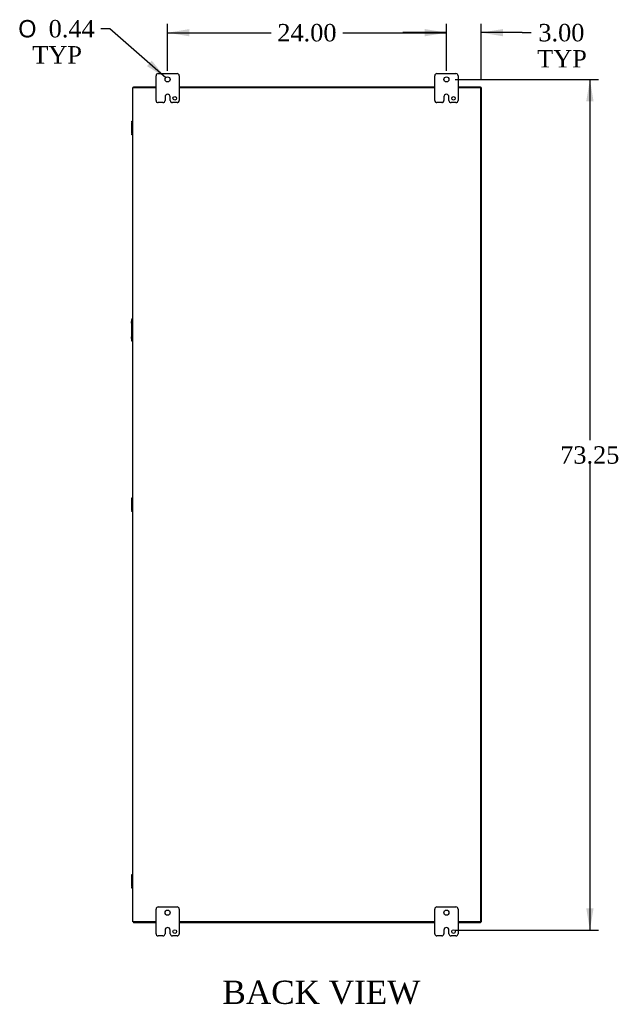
# Model space of a CAD drawing. Header units: inches. Extents: x 21 to 295, y 2 to 198.
# Tile 9 of 11: x 210 to 261, y 51 to 136. Entities that reach past the tile are written whole.
import ezdxf
from ezdxf.enums import TextEntityAlignment as Align

# ---------------------------------------------------------------- set-up
doc = ezdxf.new("R2010")
doc.units = ezdxf.units.IN
doc.header["$MEASUREMENT"] = 0
for name, color, linetype in [('COM40153-2', 7, 'CONTINUOUS'), ('COM42667', 7, 'CONTINUOUS'), ('COM48505', 7, 'CONTINUOUS'), ('COM48531', 7, 'CONTINUOUS'), ('COM71680-4', 7, 'CONTINUOUS'), ('DEFAULT', 7, 'CONTINUOUS'), ('FET07710', 7, 'CONTINUOUS')]:
    doc.layers.add(name, color=color, linetype=linetype)
doc.styles.add('SEACAD_SOLID_EDGE_ANSI1_SY', font='txt')
doc.styles.add('SEACAD_TIMES_NEW_ROMAN', font='times.ttf')

# ---------------------------------------------------------------- blocks, each defined once
blk = doc.blocks.new('GDIMGGROUP6')
at = {"layer": 'DEFAULT', "linetype": 'Continuous'}
for points in [[(224.428, 135.362), (222.553, 135.05), (224.428, 134.737)], [(244.678, 135.362), (244.678, 134.737), (246.553, 135.05)]]:
    blk.add_hatch(color=136, dxfattribs=at).paths.add_polyline_path(points)
at = {"layer": 'DEFAULT', "color": 136, "linetype": 'Continuous'}
for p, q in [((222.553, 131.776), (222.553, 135.8)), ((246.553, 131.776), (246.553, 135.8)), ((222.553, 135.05), (231.468, 135.05)), ((237.637, 135.05), (246.553, 135.05))]:
    blk.add_line(p, q, dxfattribs=at)
at = {"layer": 'DEFAULT', "color": 136, "linetype": 'Continuous', "style": 'SEACAD_TIMES_NEW_ROMAN'}
blk.add_text('24.00', height=1.5, dxfattribs=at).set_placement((231.993, 135.8), align=Align.TOP_LEFT)
blk = doc.blocks.new('GDIMGGROUP7')
at = {"layer": 'DEFAULT', "linetype": 'Continuous'}
for points in [[(244.678, 135.367), (244.678, 134.742), (246.553, 135.055)], [(251.428, 135.367), (249.553, 135.055), (251.428, 134.742)]]:
    blk.add_hatch(color=136, dxfattribs=at).paths.add_polyline_path(points)
at = {"layer": 'DEFAULT', "color": 136, "linetype": 'Continuous'}
for p, q in [((246.553, 131.776), (246.553, 135.805)), ((249.553, 131.079), (249.553, 135.805)), ((246.553, 135.055), (242.803, 135.055)), ((253.085, 135.055), (249.553, 135.055)), ((253.085, 135.055), (253.835, 135.055))]:
    blk.add_line(p, q, dxfattribs=at)
at = {"layer": 'DEFAULT', "color": 136, "linetype": 'Continuous', "style": 'SEACAD_TIMES_NEW_ROMAN'}
for s, p in [('3.00', (254.467, 135.805)), ('TYP', (254.36, 133.555))]:
    blk.add_text(s, height=1.5, dxfattribs=at).set_placement(p, align=Align.TOP_LEFT)
blk = doc.blocks.new('GDIMGGROUP21')
at = {"layer": 'DEFAULT', "linetype": 'Continuous'}
for points in [[(259.216, 129.151), (258.904, 131.026), (258.591, 129.151)], [(259.216, 59.651), (258.591, 59.651), (258.904, 57.776)]]:
    blk.add_hatch(color=136, dxfattribs=at).paths.add_polyline_path(points)
at = {"layer": 'DEFAULT', "color": 136, "linetype": 'Continuous'}
for p, q in [((247.303, 131.026), (259.654, 131.026)), ((258.904, 131.026), (258.904, 99.964)), ((258.904, 97.939), (258.904, 57.776)), ((247.303, 57.776), (259.654, 57.776))]:
    blk.add_line(p, q, dxfattribs=at)
at = {"layer": 'DEFAULT', "color": 136, "linetype": 'Continuous', "style": 'SEACAD_TIMES_NEW_ROMAN'}
blk.add_text('73.25', height=1.5, dxfattribs=at).set_placement((256.344, 99.439), align=Align.TOP_LEFT)
blk = doc.blocks.new('GDIMGGROUP22')
at = {"layer": 'DEFAULT', "linetype": 'Continuous'}
blk.add_hatch(color=136, dxfattribs=at).paths.add_polyline_path([(220.771, 132.17), (222.388, 131.17), (221.183, 132.64)])
at = {"layer": 'DEFAULT', "color": 136, "linetype": 'Continuous'}
for p, q in [((217.564, 135.393), (216.814, 135.393)), ((222.388, 131.17), (217.564, 135.393))]:
    blk.add_line(p, q, dxfattribs=at)
for s, style, p in [('O', 'SEACAD_SOLID_EDGE_ANSI1_SY', (209.697, 136.143)), ('0.44', 'SEACAD_TIMES_NEW_ROMAN', (212.308, 136.143)), ('TYP', 'SEACAD_TIMES_NEW_ROMAN', (210.896, 133.893))]:
    blk.add_text(s, height=1.5, dxfattribs=dict(at, style=style)).set_placement(p, align=Align.TOP_LEFT)

msp = doc.modelspace()

# ---------------------------------------------------------------- linework, layer by layer
at = {"layer": 'COM40153-2', "color": 7}
for p, q in [((219.428, 110.027), (219.457, 110.361)), ((219.428, 110.027), (219.428, 108.856)), ((219.457, 108.522), (219.428, 108.856))]:
    msp.add_line(p, q, dxfattribs=at)
for centre, start, end in [((219.581, 110.35), 103.30062, 175), ((219.581, 108.532), 185, 256.69938)]:
    msp.add_arc(centre, 0.125, start, end, dxfattribs=at)
at = {"layer": 'COM42667', "color": 7}
for p, q in [((219.457, 127.335), (219.457, 127.43)), ((219.457, 127.43), (219.553, 127.43)), ((219.457, 127.335), (219.457, 127.287)), ((219.553, 127.335), (219.457, 127.335)), ((219.457, 126.395), (219.457, 127.287)), ((219.457, 126.395), (219.457, 126.347)), ((219.457, 126.252), (219.457, 126.347)), ((219.457, 126.347), (219.553, 126.347)), ((219.553, 126.252), (219.457, 126.252)), ((219.457, 94.895), (219.457, 94.99)), ((219.457, 94.99), (219.553, 94.99)), ((219.457, 94.895), (219.457, 94.847)), ((219.553, 94.895), (219.457, 94.895)), ((219.457, 93.955), (219.457, 94.847)), ((219.457, 93.955), (219.457, 93.907)), ((219.457, 93.812), (219.457, 93.907)), ((219.457, 93.907), (219.553, 93.907)), ((219.553, 93.812), (219.457, 93.812)), ((219.457, 62.455), (219.457, 62.55)), ((219.457, 62.55), (219.553, 62.55)), ((219.457, 62.455), (219.457, 62.407)), ((219.553, 62.455), (219.457, 62.455)), ((219.457, 61.515), (219.457, 62.407)), ((219.457, 61.515), (219.457, 61.467)), ((219.457, 61.372), (219.457, 61.467)), ((219.457, 61.467), (219.553, 61.467)), ((219.553, 61.372), (219.457, 61.372))]:
    msp.add_line(p, q, dxfattribs=at)
at = {"layer": 'COM48505', "color": 7}
for p, q in [((219.553, 58.473), (219.553, 130.329)), ((219.553, 130.329), (219.661, 130.329)), ((219.661, 130.329), (221.553, 130.329)), ((223.553, 130.329), (245.553, 130.329)), ((247.553, 130.329), (249.481, 130.329)), ((249.481, 130.329), (249.481, 58.473)), ((219.661, 58.473), (219.553, 58.473)), ((221.553, 58.473), (219.661, 58.473)), ((245.553, 58.473), (223.553, 58.473)), ((249.481, 58.473), (247.553, 58.473))]:
    msp.add_line(p, q, dxfattribs=at)
at = {"layer": 'COM48531', "color": 7}
for p, q in [((219.625, 130.329), (219.625, 130.401)), ((219.625, 130.401), (221.553, 130.401)), ((223.553, 130.401), (245.553, 130.401)), ((247.553, 130.401), (249.481, 130.401)), ((249.481, 130.329), (249.481, 130.401)), ((219.625, 58.473), (219.625, 58.401)), ((221.553, 58.401), (219.625, 58.401)), ((245.553, 58.401), (223.553, 58.401)), ((249.481, 58.401), (247.553, 58.401)), ((249.481, 58.473), (249.481, 58.401))]:
    msp.add_line(p, q, dxfattribs=at)
at = {"layer": 'COM71680-4', "color": 7}
for p, q in [((249.553, 130.329), (249.481, 130.329)), ((249.553, 130.329), (249.553, 58.473)), ((249.553, 58.473), (249.481, 58.473))]:
    msp.add_line(p, q, dxfattribs=at)
at = {"layer": 'FET07710', "color": 7}
for p, q in [((221.74, 131.526), (223.365, 131.526)), ((245.74, 131.526), (247.365, 131.526)), ((221.553, 129.214), (221.553, 131.339)), ((223.553, 131.339), (223.553, 129.214)), ((245.553, 129.214), (245.553, 131.339)), ((247.553, 131.339), (247.553, 129.214)), ((222.553, 129.744), (222.553, 129.744)), ((246.553, 129.744), (246.553, 129.744)), ((222.147, 129.026), (221.74, 129.026)), ((222.335, 129.526), (222.335, 129.214)), ((222.771, 129.214), (222.771, 129.526)), ((223.365, 129.026), (222.959, 129.026)), ((246.147, 129.026), (245.74, 129.026)), ((246.335, 129.526), (246.335, 129.214)), ((246.771, 129.214), (246.771, 129.526)), ((247.365, 129.026), (246.959, 129.026)), ((221.553, 57.464), (221.553, 59.589)), ((221.74, 59.776), (223.365, 59.776)), ((223.553, 59.589), (223.553, 57.464)), ((245.553, 57.464), (245.553, 59.589)), ((245.74, 59.776), (247.365, 59.776)), ((247.553, 59.589), (247.553, 57.464)), ((222.335, 57.776), (222.335, 57.464)), ((222.553, 57.994), (222.553, 57.994)), ((222.771, 57.464), (222.771, 57.776)), ((246.335, 57.776), (246.335, 57.464)), ((246.553, 57.994), (246.553, 57.994)), ((246.771, 57.464), (246.771, 57.776)), ((222.147, 57.276), (221.74, 57.276)), ((223.365, 57.276), (222.959, 57.276)), ((246.147, 57.276), (245.74, 57.276)), ((247.365, 57.276), (246.959, 57.276))]:
    msp.add_line(p, q, dxfattribs=at)
for centre, radius in [((222.553, 131.026), 0.219), ((246.553, 131.026), 0.219), ((223.162, 129.401), 0.156), ((247.162, 129.401), 0.156), ((222.553, 59.276), 0.219), ((246.553, 59.276), 0.219), ((223.162, 57.651), 0.156), ((247.162, 57.651), 0.156)]:
    msp.add_circle(centre, radius, dxfattribs=at)
for centre, radius, start, end in [((221.74, 131.339), 0.188, 90, 180), ((223.365, 131.339), 0.188, 0, 90), ((245.74, 131.339), 0.188, 90, 180), ((247.365, 131.339), 0.188, 0, 90), ((222.553, 129.526), 0.218, 90, 180), ((222.553, 129.526), 0.218, 0, 90), ((246.553, 129.526), 0.218, 90, 180), ((246.553, 129.526), 0.218, 0, 90), ((221.74, 129.214), 0.188, 180, 270), ((222.147, 129.214), 0.188, 270, 0), ((222.959, 129.214), 0.188, 180, 270), ((223.365, 129.214), 0.188, 270, 0), ((245.74, 129.214), 0.188, 180, 270), ((246.147, 129.214), 0.188, 270, 0), ((246.959, 129.214), 0.188, 180, 270), ((247.365, 129.214), 0.188, 270, 0), ((221.74, 59.589), 0.187, 90, 180), ((223.365, 59.589), 0.188, 0, 90), ((245.74, 59.589), 0.188, 90, 180), ((247.365, 59.589), 0.187, 0, 90), ((222.553, 57.776), 0.218, 90, 180), ((222.553, 57.776), 0.218, 0, 90), ((246.553, 57.776), 0.218, 90, 180), ((246.553, 57.776), 0.218, 0, 90), ((221.74, 57.464), 0.188, 180, 270), ((222.147, 57.464), 0.187, 270, 0), ((222.959, 57.464), 0.188, 180, 270), ((223.365, 57.464), 0.187, 270, 0), ((245.74, 57.464), 0.187, 180, 270), ((246.147, 57.464), 0.187, 270, 0), ((246.959, 57.464), 0.188, 180, 270), ((247.365, 57.464), 0.188, 270, 0)]:
    msp.add_arc(centre, radius, start, end, dxfattribs=at)

# ---------------------------------------------------------------- block references
at = {"layer": 'DEFAULT', "color": 7}
for name in ['GDIMGGROUP22', 'GDIMGGROUP6', 'GDIMGGROUP7', 'GDIMGGROUP21']:
    msp.add_blockref(name, (0, 0), dxfattribs=at)

# ---------------------------------------------------------------- texts
at = {"layer": 'DEFAULT', "color": 7, "style": 'SEACAD_TIMES_NEW_ROMAN'}
msp.add_text('BACK VIEW', height=2, dxfattribs=at).set_placement((227.271, 53.42), align=Align.TOP_LEFT)

doc.saveas('drawing.dxf')
